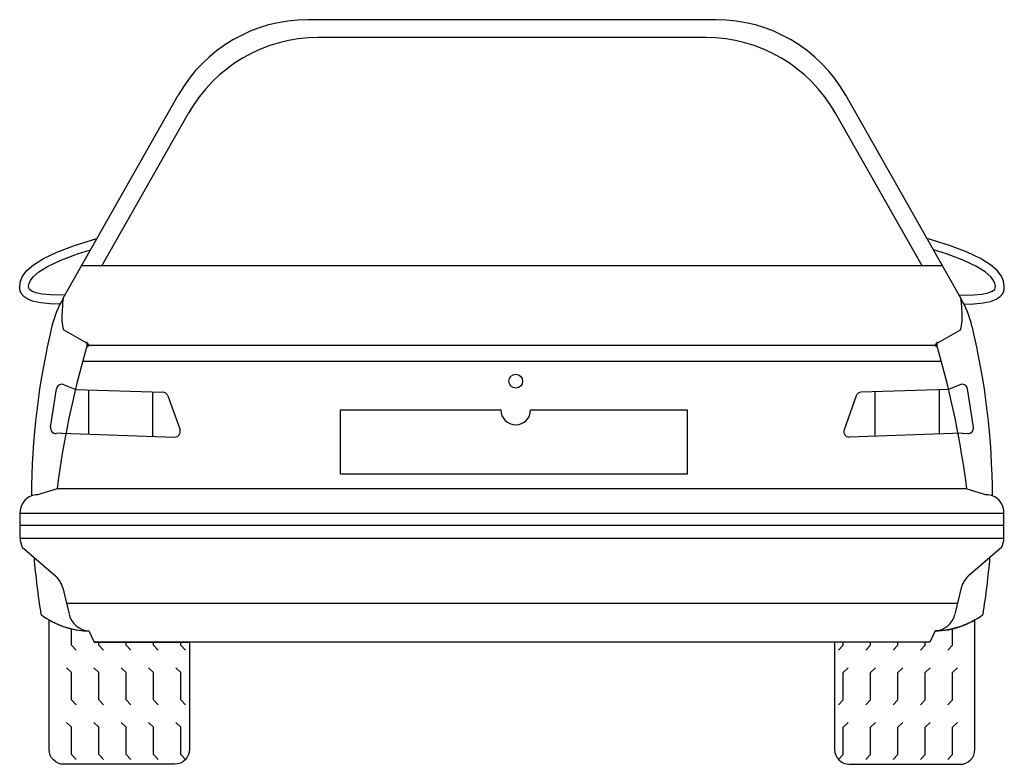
# Model space of a CAD drawing. Extents: x -0.9 to 0.9, y 0 to 1.36.
import ezdxf

# ---------------------------------------------------------------- set-up
doc = ezdxf.new("R2010")
doc.units = 0
doc.header["$MEASUREMENT"] = 0
doc.layers.get('0').update_dxf_attribs({"linetype": 'CONTINUOUS'})
doc.layers.add('AUTOS', color=1, linetype='CONTINUOUS')

# ---------------------------------------------------------------- blocks, each defined once
blk = doc.blocks.new('*X0')
at = {"color": 0}
for p, q in [((-4.186, 0.2179), (-4.186, 0.2478)), ((-4.1771, 0.209), (-4.186, 0.2179)), ((-4.136, 0.2179), (-4.136, 0.2233)), ((-4.1271, 0.209), (-4.136, 0.2179)), ((-4.086, 0.2179), (-4.086, 0.2233)), ((-4.0771, 0.209), (-4.086, 0.2179)), ((-4.036, 0.2179), (-4.036, 0.2233)), ((-4.0271, 0.209), (-4.036, 0.2179)), ((-3.986, 0.2179), (-3.986, 0.2233)), ((-3.9771, 0.209), (-3.986, 0.2179)), ((-4.186, 0.1679), (-4.1948, 0.1767)), ((-4.186, 0.1179), (-4.186, 0.1679)), ((-4.136, 0.1679), (-4.1448, 0.1767)), ((-4.136, 0.1179), (-4.136, 0.1679)), ((-4.086, 0.1679), (-4.0948, 0.1767)), ((-4.086, 0.1179), (-4.086, 0.1679)), ((-4.036, 0.1679), (-4.0448, 0.1767)), ((-4.036, 0.1179), (-4.036, 0.1679)), ((-3.986, 0.1679), (-3.9948, 0.1767)), ((-3.986, 0.1179), (-3.986, 0.1679)), ((-4.1771, 0.109), (-4.186, 0.1179)), ((-4.1271, 0.109), (-4.136, 0.1179)), ((-4.0771, 0.109), (-4.086, 0.1179)), ((-4.0271, 0.109), (-4.036, 0.1179)), ((-3.9771, 0.109), (-3.986, 0.1179)), ((-4.186, 0.0679), (-4.1948, 0.0767)), ((-4.136, 0.0679), (-4.1448, 0.0767)), ((-4.086, 0.0679), (-4.0948, 0.0767)), ((-4.036, 0.0679), (-4.0448, 0.0767)), ((-3.986, 0.0679), (-3.9948, 0.0767)), ((-4.186, 0.0179), (-4.186, 0.0679)), ((-4.136, 0.0179), (-4.136, 0.0679)), ((-4.086, 0.0179), (-4.086, 0.0679)), ((-4.036, 0.0179), (-4.036, 0.0679)), ((-3.986, 0.0179), (-3.986, 0.0679)), ((-4.1771, 0.009), (-4.186, 0.0179)), ((-4.1271, 0.009), (-4.136, 0.0179)), ((-4.0771, 0.009), (-4.086, 0.0179)), ((-4.0271, 0.009), (-4.036, 0.0179)), ((-3.9771, 0.009), (-3.986, 0.0179))]:
    blk.add_line(p, q, dxfattribs=at)

msp = doc.modelspace()

# ---------------------------------------------------------------- linework, layer by layer
at = {"layer": 'AUTOS'}
for p, q in [((0.3736, 1.3618), (-0.3736, 1.3618)), ((0.3546, 1.3292), (-0.3546, 1.3292)), ((-0.8214, 0.8526), (-0.611, 1.2236)), ((0.8214, 0.8526), (0.611, 1.2236)), ((-0.7504, 0.9117), (-0.592, 1.1909)), ((0.7504, 0.9117), (0.592, 1.1909)), ((0.7879, 0.9117), (-0.7879, 0.9117)), ((-0.778, 0.7701), (-0.8206, 0.7945)), ((0.7781, 0.7701), (0.8206, 0.7945)), ((0.7766, 0.7662), (-0.7702, 0.7662)), ((0.7859, 0.7368), (-0.7859, 0.7368)), ((-0.8444, 0.6165), (-0.8336, 0.6866)), ((-0.8194, 0.6941), (-0.798, 0.6856)), ((-0.798, 0.6856), (-0.6388, 0.6806)), ((-0.775, 0.6848), (-0.775, 0.604)), ((0.7989, 0.6856), (0.6389, 0.6806)), ((0.7814, 0.6848), (0.7814, 0.604)), ((0.8194, 0.6941), (0.7989, 0.6856)), ((0.8445, 0.6165), (0.8336, 0.6866)), ((-0.6576, 0.6811), (-0.6576, 0.5998)), ((-0.6297, 0.6739), (-0.6075, 0.6117)), ((0.6297, 0.6739), (0.6076, 0.6117)), ((0.6641, 0.6811), (0.6641, 0.5998)), ((-0.8237, 0.6057), (-0.8339, 0.605)), ((-0.8237, 0.6057), (-0.6173, 0.5984)), ((0.8238, 0.6057), (0.6173, 0.5984)), ((0.8238, 0.6057), (0.8339, 0.605)), ((-0.8325, 0.5036), (-0.8684, 0.4927)), ((0.8325, 0.5036), (-0.8325, 0.5036)), ((0.8325, 0.5036), (0.8684, 0.4927)), ((-0.9, 0.4139), (-0.9, 0.4611)), ((0.9, 0.4585), (-0.9, 0.4586)), ((0.9, 0.4139), (0.9, 0.4611)), ((0.9, 0.4368), (-0.9, 0.4369)), ((0.9, 0.4132), (-0.9, 0.4132)), ((-0.8963, 0.397), (-0.8348, 0.3438)), ((0.8963, 0.397), (0.8348, 0.3438)), ((-0.8221, 0.323), (-0.8103, 0.2743)), ((0.8222, 0.323), (0.8103, 0.2743)), ((0.8151, 0.294), (-0.8151, 0.2941)), ((-0.7745, 0.2438), (-0.7646, 0.2233)), ((0.7745, 0.2438), (0.7646, 0.2233)), ((0.7646, 0.2233), (-0.7646, 0.2233))]:
    msp.add_line(p, q, dxfattribs=at)
for points in [[(-0.8271, 0.8418), (-0.8454, 0.8423), (-0.8624, 0.844), (-0.8758, 0.8467), (-0.886, 0.8505), (-0.8933, 0.8553), (-0.898, 0.8611), (-0.9004, 0.8678), (-0.9009, 0.8753), (-0.8995, 0.8838), (-0.8955, 0.893), (-0.8879, 0.903), (-0.8756, 0.9136), (-0.8576, 0.9249), (-0.833, 0.9366), (-0.8007, 0.9488), (-0.7596, 0.9615)], [(0.8271, 0.8418), (0.8454, 0.8423), (0.8624, 0.844), (0.8758, 0.8467), (0.886, 0.8505), (0.8933, 0.8553), (0.898, 0.8611), (0.9004, 0.8678), (0.9009, 0.8753), (0.8995, 0.8838), (0.8955, 0.893), (0.8879, 0.903), (0.8756, 0.9136), (0.8576, 0.9249), (0.833, 0.9366), (0.8007, 0.9488), (0.7596, 0.9615)], [(-0.8184, 0.8578), (-0.8444, 0.8585), (-0.8599, 0.8601), (-0.8713, 0.8624), (-0.8786, 0.8651), (-0.8832, 0.8682), (-0.8843, 0.8711), (-0.8845, 0.8746), (-0.8838, 0.8792), (-0.8814, 0.8847), (-0.876, 0.8918), (-0.8659, 0.9005), (-0.8498, 0.9106), (-0.8266, 0.9216), (-0.7954, 0.9334), (-0.7713, 0.9408)], [(0.8184, 0.8578), (0.8444, 0.8585), (0.8599, 0.8601), (0.8713, 0.8624), (0.8786, 0.8651), (0.8833, 0.8682), (0.8843, 0.8711), (0.8845, 0.8746), (0.8838, 0.8792), (0.8814, 0.8847), (0.876, 0.8918), (0.8659, 0.9005), (0.8498, 0.9106), (0.8266, 0.9216), (0.7954, 0.9334), (0.7714, 0.9408)], [(-0.3141, 0.6482), (-0.0206, 0.6482)], [(0.0341, 0.6482), (0.3205, 0.6482), (0.3205, 0.5305), (-0.3141, 0.5305), (-0.3141, 0.6482)]]:
    msp.add_lwpolyline(points, dxfattribs=at)
for points in [[(-0.5904, 0.0269, -0.414206), (-0.6173, 0), (-0.8201, 0, -0.414221), (-0.847, 0.0269), (-0.847, 0.2641, 0.127816), (-0.7745, 0.2438), (-0.7646, 0.2233), (-0.5904, 0.2233)], [(0.5904, 0.0269, 0.414206), (0.6173, 0), (0.8201, 0, 0.414221), (0.847, 0.0269), (0.847, 0.2641, -0.127816), (0.7745, 0.2438), (0.7646, 0.2233), (0.5904, 0.2233)]]:
    msp.add_lwpolyline(points, format="xyb", close=True, dxfattribs=at)
msp.add_circle((0.0068, 0.7007), 0.0126, dxfattribs=at)
for centre, radius, start, end in [((-0.3736, 1.0889), 0.2729, 90, 150.4359), ((0.3736, 1.0889), 0.2729, 29.5641, 90), ((-0.3546, 1.0563), 0.2729, 90, 150.4359), ((0.3546, 1.0563), 0.2729, 29.5641, 90), ((-0.6474, 0.754), 0.2, 150.4359, 166.3864), ((-0.5341, 0.815), 0.2896, 172.4891, 180.7511), ((0.5342, 0.815), 0.2896, 359.2489, 7.5109), ((0.6474, 0.754), 0.2, 13.6136, 29.5641), ((-0.7737, 0.8119), 0.05, 180.7511, 200.3402), ((0.7737, 0.8119), 0.05, 339.6598, 359.2489), ((0.4521, 0.4877), 1.3313, 166.3864, 179.8661), ((-0.4521, 0.4877), 1.3313, 0.1334, 13.6136), ((0.9078, 0.2766), 1.7551, 164.0025, 172.5699), ((-0.7702, 0.7562), 0.01, 90, 155.8335), ((-0.7696, 0.7762), 0.01, 200.3402, 268.5202), ((-0.7874, 0.7666), 0.01, 335.6583, 20.3402), ((0.7697, 0.7762), 0.01, 271.4798, 339.6598), ((0.7702, 0.7562), 0.01, 24.1665, 90), ((0.7874, 0.7666), 0.01, 159.6598, 204.3417), ((-0.9078, 0.2766), 1.7551, 7.4301, 15.9975), ((-0.8237, 0.6851), 0.01, 64.207, 171.2002), ((0.8237, 0.6851), 0.01, 8.7998, 115.793), ((-0.6391, 0.6706), 0.01, 19.6375, 88.2403), ((0.6392, 0.6706), 0.01, 91.7597, 160.3625), ((0.0068, 0.6482), 0.0273, 180, 0), ((-0.8346, 0.615), 0.01, 171.2002, 273.7914), ((0.8346, 0.615), 0.01, 266.2086, 8.7998), ((-0.617, 0.6084), 0.01, 267.9768, 19.6375), ((0.617, 0.6084), 0.01, 160.3625, 272.0232), ((-0.8684, 0.4611), 0.0316, 89.9968, 179.9968), ((0.8685, 0.4611), 0.0316, 0.0032, 90.0032), ((-0.86, 0.4139), 0.04, 179.9985, 204.9678), ((0.86, 0.4139), 0.04, 335.0322, 0.0015), ((0.4521, 0.4877), 1.3313, 184.7122, 189.2383), ((-0.4521, 0.4877), 1.3313, 350.7617, 355.2872), ((-0.861, 0.3136), 0.04, 13.6533, 49.1227), ((0.861, 0.3136), 0.04, 130.8773, 166.3467), ((-0.7718, 0.3935), 0.1497, 232.997, 268.9722), ((-0.7714, 0.2837), 0.04, 193.6533, 265.6191), ((0.7714, 0.2837), 0.04, 274.3809, 346.3467), ((0.7718, 0.3935), 0.1497, 271.0278, 307.003)]:
    msp.add_arc(centre, radius, start, end, dxfattribs=at)

# ---------------------------------------------------------------- block references
msp.add_blockref('*X0', (3.3798, 0), dxfattribs=at)
at = {"layer": 'AUTOS', "xscale": -1}
msp.add_blockref('*X0', (-3.3798, 0), dxfattribs=at)

doc.saveas('drawing.dxf')
